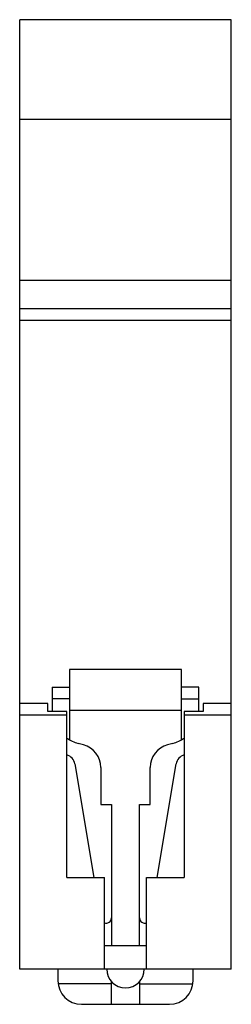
# Model space of a CAD drawing. Header units: millimetres. Extents: x 25.8 to 43.8, y 6.5 to 90.3.
import ezdxf

# ---------------------------------------------------------------- set-up
doc = ezdxf.new("R2010")
doc.units = ezdxf.units.MM
doc.header["$LTSCALE"] = 6.330323
doc.layers.get('0').update_dxf_attribs({"linetype": 'CONTINUOUS'})

msp = doc.modelspace()

# ---------------------------------------------------------------- linework, layer by layer
at = {"color": 7, "linetype": 'Continuous'}
for p, q in [((25.808, 9.478), (25.808, 90.278)), ((43.808, 90.278), (25.808, 90.278)), ((43.808, 9.478), (43.808, 90.278)), ((43.808, 81.778), (25.808, 81.778)), ((43.808, 68.078), (25.808, 68.078)), ((43.808, 65.678), (25.808, 65.678)), ((43.808, 64.678), (25.808, 64.678)), ((39.558, 34.978), (30.058, 34.978)), ((30.058, 34.978), (30.058, 28.982)), ((39.558, 28.982), (39.558, 34.978)), ((28.558, 33.478), (30.058, 33.478)), ((28.558, 33.478), (28.558, 31.58)), ((41.058, 33.478), (39.558, 33.478)), ((41.058, 31.58), (41.058, 33.478)), ((28.208, 32.078), (25.808, 32.078)), ((28.208, 31.405), (28.208, 32.078)), ((30.058, 32.478), (28.558, 32.478)), ((39.558, 32.478), (41.058, 32.478)), ((43.808, 32.078), (41.408, 32.078)), ((41.408, 32.078), (41.408, 31.405)), ((29.808, 31.078), (25.808, 31.078)), ((29.808, 31.405), (28.208, 31.405)), ((29.808, 17.278), (29.808, 31.405)), ((39.558, 31.478), (30.058, 31.478)), ((41.408, 31.405), (39.808, 31.405)), ((39.808, 31.405), (39.808, 17.278)), ((43.808, 31.078), (39.808, 31.078)), ((31.226, 28.563), (30.782, 28.682)), ((38.835, 28.682), (38.391, 28.563)), ((30.49, 26.935), (32.12, 17.278)), ((37.497, 17.278), (39.126, 26.935)), ((32.708, 26.632), (32.708, 23.478)), ((36.908, 23.478), (36.908, 26.632)), ((32.708, 23.478), (33.608, 23.478)), ((33.608, 23.478), (33.608, 11.478)), ((36.008, 23.478), (36.908, 23.478)), ((36.008, 11.478), (36.008, 23.478)), ((29.808, 17.278), (33.008, 17.278)), ((33.008, 9.478), (33.008, 17.278)), ((36.608, 17.278), (39.808, 17.278)), ((36.608, 9.478), (36.608, 17.278)), ((33.008, 11.478), (36.608, 11.478)), ((43.808, 9.478), (25.808, 9.478)), ((29.058, 9.478), (29.058, 8.478)), ((40.558, 8.478), (40.558, 9.478)), ((33.608, 6.478), (33.608, 8.42)), ((36.008, 8.42), (36.008, 6.478)), ((33.608, 8.21), (29.076, 8.21)), ((36.008, 8.21), (40.54, 8.21)), ((31.058, 6.478), (38.558, 6.478))]:
    msp.add_line(p, q, dxfattribs=at)
for centre, radius, start, end in [((31.558, 31.58), 3, 180, 182.89113), ((38.058, 31.58), 3, 357.10887, 360), ((31.558, 31.58), 3, 234.5735, 255), ((30.708, 26.632), 2, 0, 75), ((38.908, 26.632), 2, 105, 180), ((38.058, 31.58), 3, 285, 305.4265), ((29.504, 26.768), 1, 9.57794, 71.83866), ((40.112, 26.768), 1, 108.16134, 170.42206), ((33.158, 13.828), 0.45, 249.37753, 360), ((36.458, 13.828), 0.45, 180, 290.62312), ((34.808, 9.478), 1.6, 180, 360), ((31.058, 8.478), 2, 180, 270), ((38.558, 8.478), 2, 270, 360)]:
    msp.add_arc(centre, radius, start, end, dxfattribs=at)

doc.saveas('drawing.dxf')
